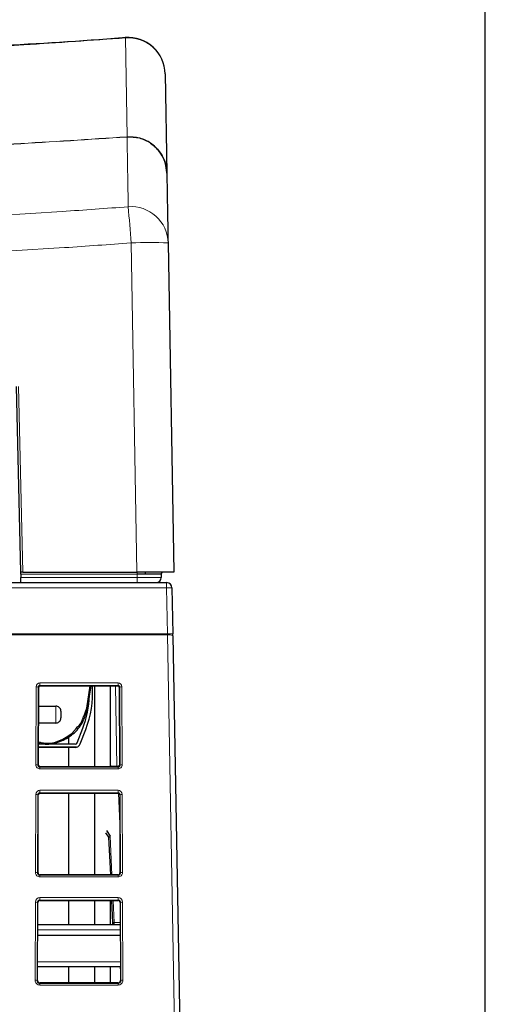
# Paper-space layout 'Blatt5' of a CAD drawing. Header units: millimetres. Extents: x 5 to 418, y 2 to 292.
# Tile 35 of 37: x 280 to 309, y 194 to 257. Entities that reach past the tile are written whole.
import ezdxf

# ---------------------------------------------------------------- set-up
doc = ezdxf.new("R2010")
doc.units = ezdxf.units.MM
doc.layers.add('SLD-0', color=7, linetype='Continuous')
doc.styles.add('SLDTEXTSTYLE0', font='TXT', dxfattribs={"width": 0.605})
doc.dimstyles.new('SLDDIMSTYLE6', dxfattribs={"dimtxt": 3.5, "dimasz": 3.302, "dimexe": 0, "dimexo": 0.0625, "dimgap": 0.875, "dimtad": 1, "dimlfac": 1.5, "dimrnd": 1e-09, "dimzin": 12, "dimdsep": 46, "dimtxsty": 'SLDTEXTSTYLE0', "dimsah": 1, "dimcen": 0.09, "dimadec": 0, "dimazin": 3, "dimtfac": 1, "dimtofl": 0, "dimtmove": 0, "dimatfit": 3, "dimfxl": 1, "dimfrac": 2, "dimtolj": 1, "dimtzin": 12, "dimarcsym": 0})

# ---------------------------------------------------------------- blocks, each defined once
blk = doc.blocks.new('_D_32')
at = {"layer": 'SLD-0', "color": 7}
for p, q in [((124.49, 136.246), (124.499, 270.445)), ((309.156, 136.233), (309.166, 270.432)), ((309.166, 269.432), (124.499, 269.445))]:
    blk.add_line(p, q, dxfattribs=at)
for points in [[(124.499, 269.445), (127.801, 268.937), (127.801, 269.953)], [(309.166, 269.432), (305.864, 269.941), (305.864, 268.925)]]:
    blk.add_solid(points, dxfattribs=at)
at = {"layer": 'SLD-0', "color": 7, "insert": (212.822, 273.951), "char_height": 3.5, "attachment_point": 1, "rotation": 359.99597, "style": 'SLDTEXTSTYLE0'}
blk.add_mtext('277', dxfattribs=at)

psp = doc.layouts.new('Blatt5')

# ---------------------------------------------------------------- linework, layer by layer
at = {"color": 7, "linetype": 'Continuous', "lineweight": 18}
for p, q in [((286.4188, 255.4127), (286.4177, 255.4354)), ((286.5271, 249.1686), (286.4188, 255.4127)), ((286.525, 249.1685), (286.5271, 249.1686)), ((286.525, 249.1685), (286.526, 249.1559)), ((286.5273, 249.156), (286.526, 249.1559)), ((287.1455, 221.6788), (286.7825, 242.4716)), ((279.6751, 233.4038), (279.9412, 221.6788)), ((287.1571, 221.5466), (279.8108, 221.5466)), ((287.1571, 221.6788), (287.1571, 221.5466)), ((287.1571, 221.5466), (287.1571, 221.3426)), ((279.8154, 221.3426), (287.1571, 221.3426)), ((287.1571, 221.0122), (287.1571, 221.3426)), ((289.0294, 221.0122), (289.0294, 220.6846)), ((289.0294, 220.6846), (144.6175, 220.6846)), ((289.0816, 217.7758), (289.0294, 220.6846)), ((289.0838, 217.7124), (144.563, 217.7124)), ((144.5653, 217.7758), (289.0816, 217.7758)), ((289.0816, 217.7758), (289.0838, 217.7124)), ((290.0411, 164.379), (289.0838, 217.7124)), ((281.0234, 214.6786), (285.9568, 214.6786)), ((281.0234, 214.5176), (281.0234, 214.6786)), ((285.9568, 214.5176), (285.9568, 214.6786)), ((280.7655, 209.5065), (280.7838, 214.4399)), ((280.9171, 214.4122), (280.8988, 209.4788)), ((280.9445, 214.4122), (280.9171, 214.4122)), ((285.9568, 214.5176), (281.0234, 214.5176)), ((281.0234, 214.4907), (281.0234, 214.5176)), ((283.9563, 213.0877), (284.1834, 214.4907)), ((285.7877, 214.4907), (285.8764, 209.4122)), ((285.9568, 214.4907), (285.9568, 214.5176)), ((286.0356, 214.4122), (286.0631, 214.4122)), ((286.0814, 209.4788), (286.0631, 214.4122)), ((286.1964, 214.4399), (286.2147, 209.5065)), ((283.7723, 212.5623), (283.9563, 213.0877)), ((283.0635, 211.5032), (283.3076, 211.7993)), ((280.9262, 209.4788), (280.8988, 209.4788)), ((281.0234, 209.3813), (281.0234, 209.3533)), ((281.0234, 209.2477), (281.0234, 209.3533)), ((281.0234, 209.3533), (285.9568, 209.3533)), ((285.9568, 209.2477), (281.0234, 209.2477)), ((285.9568, 209.3813), (285.9568, 209.3533)), ((285.9568, 209.2477), (285.9568, 209.3533)), ((286.054, 209.4788), (286.0814, 209.4788)), ((281.0234, 207.9037), (285.9568, 207.9037)), ((281.0234, 207.7427), (281.0234, 207.9037)), ((285.9568, 207.7427), (281.0234, 207.7427)), ((281.0234, 207.7159), (281.0234, 207.7427)), ((285.9568, 207.7427), (285.9568, 207.9037)), ((285.9568, 207.7159), (285.9568, 207.7427)), ((286.0677, 205.7767), (285.9777, 207.7104)), ((280.7403, 202.7065), (280.7586, 207.6399)), ((280.8919, 207.6122), (280.8736, 202.6788)), ((280.9193, 207.6122), (280.8919, 207.6122)), ((286.0609, 207.6122), (286.0883, 207.6122)), ((286.1066, 202.6788), (286.0883, 207.6122)), ((286.2216, 207.6399), (286.2399, 202.7065)), ((285.4588, 204.9912), (285.5721, 202.5559)), ((280.901, 202.6788), (280.8736, 202.6788)), ((281.0234, 202.5559), (281.0234, 202.5279)), ((281.0234, 202.4224), (281.0234, 202.5279)), ((281.0234, 202.5279), (285.9568, 202.5279)), ((285.9568, 202.4224), (281.0234, 202.4224)), ((285.9568, 202.5559), (285.9568, 202.5279)), ((285.9568, 202.4224), (285.9568, 202.5279)), ((286.0792, 202.6788), (286.1066, 202.6788)), ((281.0234, 201.1289), (285.9568, 201.1289)), ((281.0234, 200.9678), (281.0234, 201.1289)), ((285.9568, 200.9678), (281.0234, 200.9678)), ((281.0234, 200.941), (281.0234, 200.9678)), ((285.6472, 200.941), (285.7122, 199.5432)), ((285.9568, 200.9678), (285.9568, 201.1289)), ((285.9568, 200.941), (285.9568, 200.9678)), ((280.7151, 195.9065), (280.7334, 200.8399)), ((280.8667, 200.8122), (280.8484, 195.8788)), ((280.8941, 200.8122), (280.8667, 200.8122)), ((286.0861, 200.8122), (286.1135, 200.8122)), ((286.1318, 195.8788), (286.1135, 200.8122)), ((286.2468, 200.8399), (286.2651, 195.9065)), ((286.0925, 199.0846), (280.8877, 199.0846)), ((285.7122, 199.5432), (286.0908, 199.5432)), ((280.8802, 197.073), (286.1, 197.073)), ((286.0975, 196.7455), (286.1022, 196.4744)), ((280.8758, 195.8788), (280.8484, 195.8788)), ((281.0234, 195.7306), (281.0234, 195.7026)), ((281.0234, 195.597), (281.0234, 195.7026)), ((281.0234, 195.7026), (285.9568, 195.7026)), ((285.9568, 195.597), (281.0234, 195.597)), ((285.9568, 195.7306), (285.9568, 195.7026)), ((285.9568, 195.597), (285.9568, 195.7026)), ((286.1044, 195.8788), (286.1318, 195.8788))]:
    psp.add_line(p, q, dxfattribs=at)
at = {"color": 7, "linetype": 'Continuous', "lineweight": 25}
for p, q in [((288.9291, 253.1496), (289.0386, 246.8756)), ((289.1155, 242.4716), (289.4785, 221.6788)), ((279.8078, 221.6788), (279.5418, 233.3984)), ((279.9412, 221.6788), (279.8078, 221.6788)), ((279.8108, 221.5466), (279.8078, 221.6788)), ((279.8108, 221.5466), (279.8154, 221.3426)), ((279.9412, 221.6788), (287.1455, 221.6788)), ((289.4785, 221.6788), (287.1455, 221.6788)), ((287.6785, 221.6788), (287.6808, 221.5466)), ((288.6889, 221.5466), (288.6872, 221.3426)), ((144.6175, 221.0122), (289.0294, 221.0122)), ((279.8229, 221.0122), (279.8154, 221.3426)), ((289.3626, 220.6848), (289.4148, 217.776)), ((289.4171, 217.649), (289.4148, 217.776)), ((289.4171, 217.649), (290.3744, 164.3156)), ((280.9262, 209.4788), (280.9445, 214.4122)), ((280.9445, 214.4122), (281.0234, 214.4907)), ((281.0234, 214.4907), (285.9568, 214.4907)), ((284.0221, 213.0807), (284.2503, 214.4907)), ((284.3385, 214.4224), (284.3346, 214.4907)), ((284.4927, 209.3813), (284.4927, 214.4907)), ((285.4901, 209.3912), (285.4901, 214.4907)), ((285.9568, 214.4907), (286.0356, 214.4122)), ((286.0356, 214.4122), (286.054, 209.4788)), ((280.9401, 213.2085), (282.0234, 213.2085)), ((282.0234, 212.1435), (280.9361, 212.1435)), ((283.3773, 210.902), (283.735, 211.8175)), ((283.5636, 210.8292), (283.9213, 211.7447)), ((282.8409, 210.8096), (282.8409, 211.302)), ((283.2421, 210.6096), (280.9304, 210.6096)), ((283.3317, 210.6215), (280.9305, 210.6215)), ((283.2421, 210.8096), (280.9312, 210.8096)), ((282.8409, 209.3813), (282.8409, 210.6096)), ((281.0234, 209.3813), (280.9262, 209.4788)), ((285.9568, 209.3813), (281.0234, 209.3813)), ((285.5619, 209.4122), (285.9385, 209.4122)), ((285.9385, 209.4122), (286.0278, 209.4122)), ((286.054, 209.4788), (285.9568, 209.3813)), ((280.9193, 207.6122), (281.0234, 207.7159)), ((281.0234, 207.7159), (285.9568, 207.7159)), ((282.8409, 202.5559), (282.8409, 207.7159)), ((284.4927, 202.5559), (284.4927, 207.7159)), ((285.9568, 207.7159), (286.0609, 207.6122)), ((280.901, 202.6788), (280.9193, 207.6122)), ((286.0609, 207.6122), (286.0792, 202.6788)), ((285.2202, 205.3631), (285.4588, 204.9912)), ((285.3661, 204.933), (285.1918, 205.2102)), ((285.3614, 204.9358), (285.4721, 202.5559)), ((285.9568, 202.5559), (281.0234, 202.5559)), ((281.0234, 200.941), (285.9568, 200.941)), ((282.8409, 199.4122), (282.8409, 200.941)), ((284.4927, 199.4122), (284.4927, 200.941)), ((285.4901, 199.4122), (285.4901, 200.941)), ((285.5473, 200.941), (285.6127, 199.5346)), ((285.5473, 200.941), (285.6127, 199.5346)), ((280.8758, 195.8788), (280.8941, 200.8122)), ((286.0861, 200.8122), (286.1044, 195.8788)), ((280.8889, 199.4122), (286.0913, 199.4122)), ((285.612, 199.5505), (285.6138, 199.5071)), ((285.612, 199.5505), (285.6138, 199.5071)), ((285.612, 199.5505), (285.6128, 199.5323)), ((285.612, 199.5505), (285.6128, 199.5323)), ((285.612, 199.5505), (285.6128, 199.5323)), ((285.612, 199.5505), (285.6128, 199.5323)), ((285.612, 199.5505), (285.6128, 199.5323)), ((285.612, 199.5505), (285.6128, 199.5323)), ((285.612, 199.5505), (285.6128, 199.5323)), ((285.612, 199.5505), (285.6132, 199.5219)), ((280.8864, 198.7455), (286.0938, 198.7455)), ((286.1012, 196.7455), (280.879, 196.7455)), ((282.8409, 195.7306), (282.8409, 196.7455)), ((284.4927, 195.7306), (284.4927, 196.7455)), ((285.4901, 195.7306), (285.4901, 196.7455)), ((285.9568, 195.7306), (281.0234, 195.7306))]:
    psp.add_line(p, q, dxfattribs=at)
at = {"color": 7, "linetype": 'Continuous', "lineweight": 18, "flags": 128}
for points in [[(285.5402, 209.3813), (285.5432, 209.3902), (285.5491, 209.4022), (285.5554, 209.4096), (285.5619, 209.4122)], [(285.9168, 209.3813), (285.9198, 209.3902), (285.9257, 209.4022), (285.9319, 209.4096), (285.9385, 209.4122)]]:
    psp.add_lwpolyline(points, dxfattribs=at)
at = {"color": 7, "linetype": 'Continuous', "lineweight": 25}
for centre, radius, start, end in [((286.5962, 253.1089), 2.3333, 1, 94.386977), ((288.8223, 221.5455), 0.1333, 139.083206, 179.5), ((288.8223, 221.5455), 0.1333, 90, 112.621757), ((288.3538, 221.3455), 0.3333, 270, 359.5), ((289.0294, 220.6788), 0.3333, 1.028275, 90), ((278.0844, 214.0255), 6.2667, 338.656445, 3.630997), ((278.0844, 214.0255), 6.0667, 338.656445, 358.481796), ((283.2421, 210.9548), 0.1452, 270, 338.656445), ((283.2421, 210.9548), 0.3452, 285.05203, 338.656445), ((283.2421, 210.9548), 0.3452, 270, 285.05203), ((285.5619, 209.2788), 0.1333, 90, 129.791887), ((281.0234, 202.6784), 0.1224, 179.78742, 270), ((285.9568, 202.6784), 0.1224, 270, 0.21258), ((281.0234, 200.8117), 0.1293, 90, 179.78742), ((285.9568, 200.8117), 0.1293, 0.21258, 90), ((281.0234, 195.8783), 0.1476, 179.78742, 270), ((285.9568, 195.8783), 0.1476, 270, 0.21258)]:
    psp.add_arc(centre, radius, start, end, dxfattribs=at)
at = {"color": 7, "linetype": 'Continuous', "lineweight": 18}
for centre, radius, start, end in [((286.6062, 253.0967), 2.3236, 1.304185, 94.623944), ((286.396, 249.16), 0.1314, 358.240881, 3.759119), ((286.7849, 242.428), 2.331, 1.071611, 94.485441), ((-203.0044, 204.9718), 491.2204, 4.378216, 4.645014), ((287.949, 209.0406), 33.4513, 88.001617, 91.998383), ((289.1984, 215.9089), 4.7787, 88.029904, 92.026647), ((289.2506, 213.0001), 4.7787, 88.029904, 92.026647), ((289.1711, 217.2629), 0.4578, 57.496052, 100.988405), ((281.0234, 214.439), 0.2396, 90, 179.78742), ((285.9568, 214.439), 0.2396, 0.21258, 90), ((280.8143, 214.252), 0.1903, 57.289913, 99.216341), ((286.1659, 214.252), 0.1903, 80.783659, 122.710087), ((284.0213, 213.387), 0.3063, 257.741076, 270.144064), ((280.796, 209.3187), 0.1903, 57.289913, 99.216341), ((281.0234, 209.5056), 0.2579, 179.78742, 270), ((285.9384, 209.285), 0.1271, 58.750199, 89.949665), ((285.9568, 209.5056), 0.2579, 270, 0.21258), ((286.1842, 209.3187), 0.1903, 80.783659, 122.710087), ((281.0234, 207.6389), 0.2648, 90, 179.78742), ((285.9568, 207.6389), 0.2648, 0.21258, 90), ((280.7891, 207.452), 0.1903, 57.289913, 99.216341), ((286.1911, 207.452), 0.1903, 80.783659, 122.710087), ((280.7708, 202.5187), 0.1903, 57.289913, 99.216341), ((281.0234, 202.7055), 0.2831, 179.78742, 270), ((285.9568, 202.7055), 0.2831, 270, 0.21258), ((286.2094, 202.5187), 0.1903, 80.783659, 122.710087), ((281.0234, 200.8388), 0.2901, 90, 179.78742), ((285.9568, 200.8388), 0.2901, 0.21258, 90), ((280.7639, 200.652), 0.1903, 57.289913, 99.216341), ((286.2163, 200.652), 0.1903, 80.783659, 122.710087), ((285.7347, 198.6942), 0.8492, 91.518466, 98.244147), ((280.7455, 195.7187), 0.1903, 57.289913, 99.216341), ((281.0234, 195.9054), 0.3084, 179.78742, 270), ((285.9568, 195.9054), 0.3084, 270, 0.21258), ((286.2346, 195.7187), 0.1903, 80.783659, 122.710087)]:
    psp.add_arc(centre, radius, start, end, dxfattribs=at)
for points, knots in [([(286.4188, 255.4127), (284.2793, 255.2615), (278.8746, 254.8795), (270.1859, 254.506), (263.6362, 254.458), (260.3599, 254.434)], [0, 0, 0, 0, 0.2466914, 0.6231836, 1, 1, 1, 1]), ([(232.7901, 249.357), (232.7901, 249.357), (236.3771, 249.0542), (244.736, 248.4842), (257.8865, 248.0964), (272.2226, 248.2424), (281.7575, 248.8598), (286.525, 249.1685)], [0, 0, 0, 0, 0.0000007, 0.2007681, 0.4671782, 0.7335862, 1, 1, 1, 1]), ([(286.526, 249.1559), (281.7583, 248.8472), (272.223, 248.2297), (257.8864, 248.0836), (244.7357, 248.4715), (236.3769, 249.0416), (232.7901, 249.3443), (232.7901, 249.3443)], [0, 0, 0, 0, 0.2664191, 0.5328324, 0.7992478, 0.9999993, 1, 1, 1, 1]), ([(286.6026, 244.7518), (286.5979, 245.0235), (286.5822, 245.9273), (286.5601, 247.1985), (286.5388, 248.4211), (286.5302, 248.9125), (286.526, 249.1559)], [0, 0, 0, 0, 0.1260002, 0.4192179, 0.7124168, 1, 1, 1, 1]), ([(232.7901, 244.9345), (232.7901, 244.9345), (237.4777, 244.5384), (246.9058, 243.9441), (259.9088, 243.677), (271.7641, 243.879), (280.2689, 244.285), (285.21, 244.6492), (286.6026, 244.7518)], [0, 0, 0, 0, 0.0000007, 0.261989, 0.5259248, 0.7240785, 0.9222319, 1, 1, 1, 1]), ([(286.7825, 242.4716), (285.3801, 242.3682), (280.4064, 242.0017), (271.8421, 241.5914), (259.9047, 241.3946), (246.8145, 241.6306), (237.3364, 242.3136), (232.619, 242.6535)], [0, 0, 0, 0, 0.0778058, 0.2759463, 0.4742902, 0.7383425, 1, 1, 1, 1]), ([(287.1571, 221.3426), (287.1571, 221.3426), (287.3269, 221.3426), (287.6687, 221.3426), (288.127, 221.3426), (288.4742, 221.3426), (288.6598, 221.3426), (288.6793, 221.3426), (288.6872, 221.3426)], [0, 0, 0, 0, 0.0000167, 0.2128524, 0.4251518, 0.6432618, 0.8560736, 1, 1, 1, 1]), ([(281.0234, 214.5176), (281.0124, 214.5165), (280.9903, 214.5145), (280.9605, 214.4989), (280.9366, 214.4755), (280.9204, 214.4455), (280.9182, 214.4231), (280.9171, 214.4122)], [0, 0, 0, 0, 0.1892777, 0.3782685, 0.575246, 0.7909261, 1, 1, 1, 1]), ([(286.0631, 214.4122), (286.0616, 214.4251), (286.0586, 214.4511), (286.0366, 214.485), (286.0052, 214.5084), (285.9764, 214.5169), (285.9605, 214.5174), (285.9568, 214.5176)], [0, 0, 0, 0, 0.2469394, 0.4943394, 0.7268287, 0.9349558, 1, 1, 1, 1]), ([(282.0234, 212.1435), (282.0234, 212.1665), (282.0234, 212.2093), (282.0234, 212.354), (282.0234, 212.5247), (282.0234, 212.7057), (282.0234, 212.8808), (282.0234, 213.0365), (282.0234, 213.1375), (282.0234, 213.1905), (282.0234, 213.2025), (282.0234, 213.2085)], [0, 0, 0, 0, 0.15237, 0.2843163, 0.4095836, 0.5340403, 0.6573056, 0.7763161, 0.8890952, 0.9442452, 1, 1, 1, 1]), ([(280.8988, 209.4788), (280.9003, 209.4638), (280.9032, 209.4336), (280.9278, 209.3939), (280.9634, 209.3658), (280.9978, 209.3543), (281.0177, 209.3535), (281.0234, 209.3533)], [0, 0, 0, 0, 0.2396726, 0.4797144, 0.7078909, 0.9161833, 1, 1, 1, 1]), ([(285.9568, 209.3533), (285.9699, 209.3545), (285.9962, 209.3569), (286.0314, 209.3757), (286.0595, 209.4038), (286.0781, 209.4396), (286.0803, 209.4659), (286.0814, 209.4788)], [0, 0, 0, 0, 0.1914359, 0.38263, 0.580509, 0.7941304, 1, 1, 1, 1]), ([(281.0234, 207.7427), (281.0095, 207.7414), (280.9818, 207.7388), (280.9445, 207.7189), (280.9149, 207.6892), (280.8956, 207.6521), (280.8931, 207.625), (280.8919, 207.6122)], [0, 0, 0, 0, 0.193884, 0.3875265, 0.5879897, 0.8040428, 1, 1, 1, 1]), ([(286.0883, 207.6122), (286.0865, 207.628), (286.083, 207.6596), (286.0566, 207.701), (286.0189, 207.7301), (285.983, 207.7417), (285.9624, 207.7425), (285.9568, 207.7427)], [0, 0, 0, 0, 0.2405353, 0.4814246, 0.7109451, 0.9211243, 1, 1, 1, 1]), ([(280.8736, 202.6788), (280.876, 202.6576), (280.8805, 202.6184), (280.9146, 202.5702), (280.9587, 202.5393), (280.9977, 202.5287), (281.019, 202.5281), (281.0234, 202.5279)], [0, 0, 0, 0, 0.2783142, 0.5149699, 0.7383807, 0.945115, 1, 1, 1, 1]), ([(285.9568, 202.5279), (285.9727, 202.5294), (286.0044, 202.5324), (286.0471, 202.5553), (286.081, 202.5896), (286.1029, 202.6325), (286.1054, 202.6638), (286.1066, 202.6788)], [0, 0, 0, 0, 0.1940397, 0.3878726, 0.5882435, 0.8021647, 1, 1, 1, 1]), ([(281.0234, 200.9678), (281.0068, 200.9663), (280.9736, 200.9632), (280.9289, 200.9392), (280.8934, 200.9033), (280.8709, 200.859), (280.868, 200.8271), (280.8667, 200.8122)], [0, 0, 0, 0, 0.1959656, 0.3917247, 0.5942945, 0.8103399, 1, 1, 1, 1]), ([(286.1135, 200.8122), (286.1109, 200.8333), (286.1059, 200.8733), (286.0712, 200.923), (286.0254, 200.9555), (285.9844, 200.967), (285.9617, 200.9677), (285.9568, 200.9678)], [0, 0, 0, 0, 0.2682804, 0.5062299, 0.7317925, 0.9409523, 1, 1, 1, 1]), ([(285.7146, 199.4811), (285.7143, 199.479), (285.7128, 199.4639), (285.7082, 199.4395), (285.6989, 199.4166), (285.6909, 199.4136), (285.6869, 199.4122)], [0, 0, 0, 0, 0.0525343, 0.368477, 0.6842496, 1, 1, 1, 1]), ([(285.7122, 199.5432), (285.7133, 199.5281), (285.715, 199.5064), (285.7147, 199.4871), (285.7146, 199.4811)], [0, 0, 0, 0, 0.694169, 1, 1, 1, 1]), ([(280.8484, 195.8788), (280.8505, 195.8576), (280.8546, 195.8155), (280.8887, 195.7602), (280.9376, 195.7211), (280.9859, 195.7043), (281.0146, 195.703), (281.0234, 195.7026)], [0, 0, 0, 0, 0.2380712, 0.4723194, 0.6968042, 0.9068305, 1, 1, 1, 1]), ([(285.9568, 195.7026), (285.9754, 195.7044), (286.0126, 195.7078), (286.0628, 195.7349), (286.1024, 195.7753), (286.1276, 195.8254), (286.1305, 195.8617), (286.1318, 195.8788)], [0, 0, 0, 0, 0.1956773, 0.3911723, 0.5932174, 0.8072867, 1, 1, 1, 1])]:
    psp.add_open_spline(points, degree=3, knots=knots, dxfattribs=at)
at = {"color": 7, "linetype": 'Continuous', "lineweight": 25}
for points, knots in [([(286.4174, 255.4358), (286.357, 255.4308), (283.652, 255.2058), (278.143, 254.8771), (269.8948, 254.5498), (263.9149, 254.438), (260.7387, 254.4616), (260.3602, 254.4644)], [0, 0, 0, 0, 0.0069687, 0.3122114, 0.6346534, 0.9564647, 1, 1, 1, 1]), ([(286.5271, 249.1686), (286.7903, 249.163), (287.3169, 249.1517), (288.0432, 248.8038), (288.6178, 248.2535), (288.9553, 247.5825), (289.0341, 247.1012), (289.0385, 246.8817), (289.0386, 246.8756)], [0, 0, 0, 0, 0.2062141, 0.412515, 0.6191154, 0.8262063, 0.9951457, 1, 1, 1, 1]), ([(289.0386, 246.8756), (289.0385, 246.8817), (289.0342, 247.1), (288.9554, 247.5787), (288.6179, 248.246), (288.0434, 248.7933), (287.3171, 249.1392), (286.7905, 249.1504), (286.5273, 249.156)], [0, 0, 0, 0, 0.0048543, 0.1737938, 0.3808848, 0.587485, 0.7937858, 1, 1, 1, 1]), ([(289.0386, 246.8756), (289.0419, 246.692), (289.0459, 246.4574), (289.0572, 245.8103), (289.0728, 244.9207), (289.095, 243.6452), (289.1108, 242.7428), (289.1155, 242.4716)], [0, 0, 0, 0, 0.2262695, 0.2891517, 0.5817051, 0.8742772, 1, 1, 1, 1]), ([(288.6889, 221.5466), (288.6889, 221.5466), (288.6889, 221.5466), (288.6293, 221.5466), (288.3716, 221.5466), (287.978, 221.5466), (287.5722, 221.5466), (287.2919, 221.5466), (287.1804, 221.5466), (287.1571, 221.5466)], [0, 0, 0, 0, 0.0000167, 0.21658716, 0.4328108, 0.64773595, 0.86036518, 0.97083369, 1, 1, 1, 1]), ([(288.6691, 221.5466), (288.6795, 221.5733), (288.7005, 221.6272), (288.7477, 221.6548), (288.7715, 221.6688)], [0, 0, 0, 0, 0.49448988, 1, 1, 1, 1]), ([(280.9315, 210.8862), (281.0727, 210.8547), (281.5171, 210.7554), (282.3047, 210.9339), (283.1347, 211.4055), (283.7735, 212.1577), (283.9392, 212.773), (284.0221, 213.0807)], [0, 0, 0, 0, 0.102248, 0.3217176, 0.5509276, 0.775416, 1, 1, 1, 1]), ([(282.3568, 212.8536), (282.3539, 212.8964), (282.3481, 212.9823), (282.2836, 213.0926), (282.1917, 213.1694), (282.1003, 213.2042), (282.0431, 213.2073), (282.0234, 213.2084)], [0, 0, 0, 0, 0.2354587, 0.4727426, 0.6836336, 0.8909256, 1, 1, 1, 1]), ([(282.3568, 212.5083), (282.3568, 212.5185), (282.3568, 212.539), (282.3568, 212.5957), (282.3568, 212.6751), (282.3568, 212.7714), (282.3568, 212.8261), (282.3568, 212.8536)], [0, 0, 0, 0, 0.1252046, 0.2509112, 0.5003555, 0.7496751, 1, 1, 1, 1]), ([(282.0234, 212.1435), (282.0597, 212.1471), (282.1321, 212.1542), (282.2289, 212.2101), (282.3035, 212.2927), (282.3497, 212.3965), (282.3544, 212.4713), (282.3568, 212.5083)], [0, 0, 0, 0, 0.1969322, 0.3937787, 0.5928849, 0.7982742, 1, 1, 1, 1]), ([(283.3076, 211.7993), (283.4385, 211.929), (283.6583, 212.1468), (283.7395, 212.4426), (283.7723, 212.5623)], [0, 0, 0, 0, 0.5952367, 1, 1, 1, 1]), ([(280.9317, 210.9509), (281.0726, 210.9189), (281.5151, 210.8186), (282.2969, 210.9842), (282.808, 211.3302), (283.0635, 211.5032)], [0, 0, 0, 0, 0.1894152, 0.5946473, 1, 1, 1, 1]), ([(285.3631, 204.9359), (285.3627, 204.9362), (285.3607, 204.9376), (285.3707, 204.9456), (285.3926, 204.9591), (285.4234, 204.9749), (285.4472, 204.986), (285.4581, 204.9909), (285.4588, 204.9912)], [0, 0, 0, 0, 0.0619209, 0.2978502, 0.5399893, 0.796097, 0.9871564, 1, 1, 1, 1]), ([(285.6116, 199.431), (285.6116, 199.4305), (285.611, 199.4225), (285.6097, 199.4172), (285.6086, 199.4122)], [0, 0, 0, 0, 0.0692264, 1, 1, 1, 1]), ([(285.6138, 199.5071), (285.6139, 199.4815), (285.614, 199.4533), (285.6116, 199.4321), (285.6114, 199.4302)], [0, 0, 0, 0, 0.910944, 1, 1, 1, 1]), ([(285.6127, 199.431), (285.6125, 199.4321), (285.6112, 199.4404), (285.6232, 199.4544), (285.6483, 199.4702), (285.6794, 199.4782), (285.7025, 199.4807), (285.7121, 199.481), (285.7146, 199.4811)], [0, 0, 0, 0, 0.0390886, 0.3014282, 0.5637582, 0.8261096, 0.9544799, 1, 1, 1, 1])]:
    psp.add_open_spline(points, degree=3, knots=knots, dxfattribs=at)

# ---------------------------------------------------------------- dimensions: what is measured, and where the dimension line sits
at = {"layer": 'SLD-0', "color": 7}
dim = psp.add_linear_dim(base=(124.4993, 269.4453), p1=(309.1564, 136.2334), p2=(124.4899, 136.2464), angle=359.995972, dimstyle='SLDDIMSTYLE6', dxfattribs=at)
dim.commit()
dim.dimension.update_dxf_attribs({"geometry": '_D_32', "text_midpoint": (216.8325, 269.4388), "dimtype": 160})

doc.saveas('drawing.dxf')
